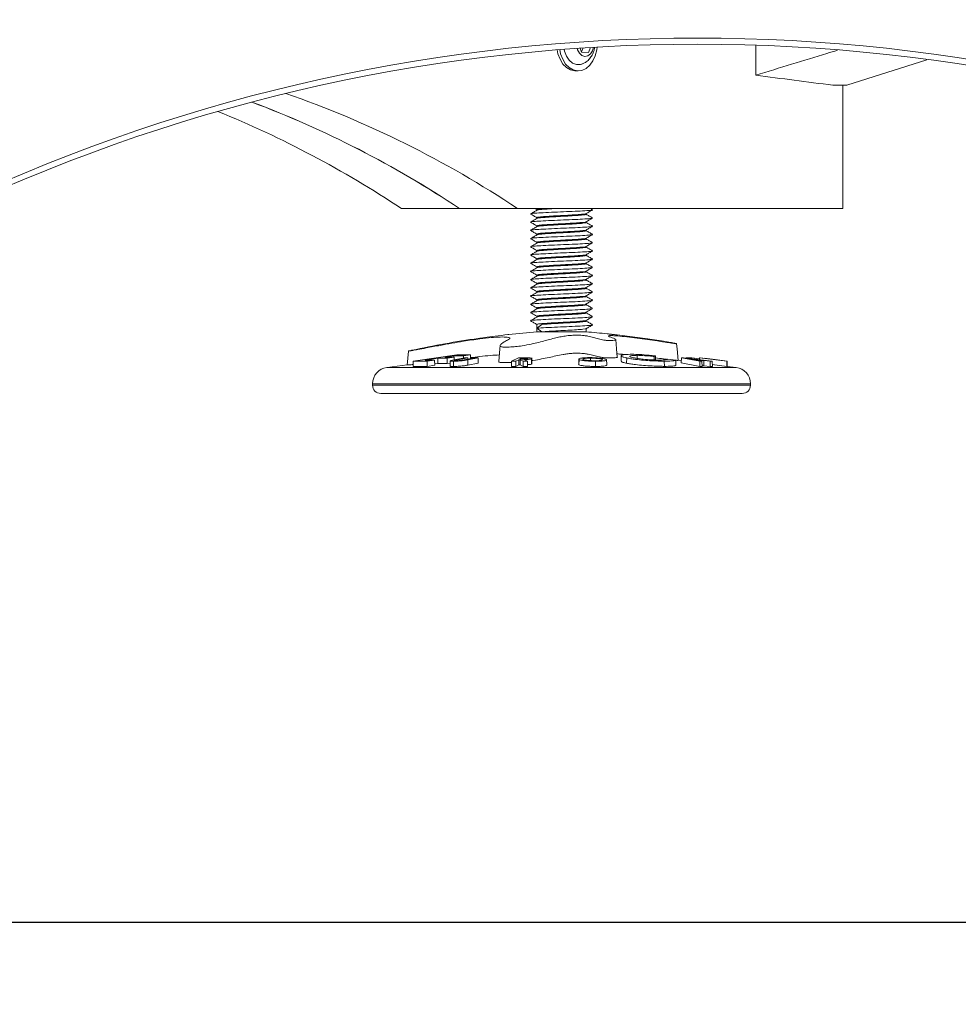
# Model space of a CAD drawing. Header units: millimetres. Extents: x 0 to 420, y 0 to 297.
# Tile 26 of 131: x 96 to 108, y 163 to 175. Entities that reach past the tile are written whole.
import ezdxf

# ---------------------------------------------------------------- set-up
doc = ezdxf.new("R2010")
doc.units = ezdxf.units.MM
doc.layers.add('0COTES', color=5, linetype='Continuous')
doc.styles.add('SLDTEXTSTYLE0', font='TXT', dxfattribs={"width": 0.75})
doc.dimstyles.new('SLDDIMSTYLE0', dxfattribs={"dimtxt": 3.5, "dimasz": 3.302, "dimexe": 0, "dimexo": 0.0625, "dimgap": 0.875, "dimtad": 1, "dimdec": 0, "dimlfac": 20, "dimrnd": 1e-09, "dimzin": 12, "dimdsep": 46, "dimtxsty": 'SLDTEXTSTYLE0', "dimsah": 1, "dimcen": 0.09, "dimadec": 0, "dimazin": 3, "dimtfac": 1, "dimtdec": 0, "dimtofl": 0, "dimtmove": 0, "dimatfit": 3, "dimfxl": 0, "dimfrac": 2, "dimtolj": 1, "dimtzin": 12, "dimarcsym": 0})

# ---------------------------------------------------------------- blocks, each defined once
blk = doc.blocks.new('_D_9')
at = {"layer": '0COTES'}
for p, q in [((119.067, 179.776), (119.067, 162.843)), ((32.948, 179.201), (32.948, 162.843)), ((32.948, 163.843), (119.067, 163.843))]:
    blk.add_line(p, q, dxfattribs=at)
for points in [[(32.948, 163.843), (36.25, 163.335), (36.25, 164.351)], [(119.067, 163.843), (115.765, 164.351), (115.765, 163.335)]]:
    blk.add_solid(points, dxfattribs=at)
at = {"layer": '0COTES', "insert": (72.32, 168.355), "char_height": 3.5, "attachment_point": 1, "style": 'SLDTEXTSTYLE0'}
blk.add_mtext('1722', dxfattribs=at)

msp = doc.modelspace()

# ---------------------------------------------------------------- linework, layer by layer
at = {"color": 7, "linetype": 'Continuous', "lineweight": 18}
for p, q in [((103.038, 174.478), (103.057, 174.428)), ((103.055, 174.434), (103.075, 174.481)), ((103.139, 174.424), (103.166, 174.486)), ((105.176, 174.148), (105.176, 174.514)), ((103.057, 174.428), (103.139, 174.424)), ((106.286, 174.026), (107.26, 174.334)), ((102.984, 174.201), (103.016, 174.201)), ((106.286, 174.026), (106.115, 174.026)), ((106.236, 172.526), (106.236, 174.026)), ((100.862, 172.526), (101.57, 172.526)), ((102.277, 172.526), (101.57, 172.526)), ((102.277, 172.526), (106.236, 172.526)), ((102.493, 172.526), (102.512, 172.515)), ((102.512, 172.516), (102.512, 172.506)), ((102.512, 172.416), (102.512, 172.406)), ((103.112, 172.456), (103.112, 172.465)), ((103.189, 172.512), (103.165, 172.526)), ((102.512, 172.316), (102.512, 172.306)), ((103.112, 172.356), (103.112, 172.365)), ((102.512, 172.216), (102.512, 172.206)), ((103.112, 172.256), (103.112, 172.265)), ((102.512, 172.116), (102.512, 172.106)), ((103.112, 172.156), (103.112, 172.165)), ((103.112, 172.056), (103.112, 172.065)), ((102.512, 172.016), (102.512, 172.006)), ((103.112, 171.956), (103.112, 171.965)), ((102.512, 171.916), (102.512, 171.906)), ((102.512, 171.816), (102.512, 171.806)), ((103.112, 171.856), (103.112, 171.865)), ((102.512, 171.716), (102.512, 171.706)), ((103.112, 171.756), (103.112, 171.765)), ((102.512, 171.616), (102.512, 171.606)), ((103.112, 171.656), (103.112, 171.665)), ((102.512, 171.516), (102.512, 171.506)), ((103.112, 171.556), (103.112, 171.565)), ((103.112, 171.456), (103.112, 171.465)), ((102.512, 171.416), (102.512, 171.406)), ((103.112, 171.356), (103.112, 171.365)), ((102.512, 171.316), (102.512, 171.306)), ((102.512, 171.216), (102.512, 171.206)), ((103.112, 171.256), (103.112, 171.265)), ((102.511, 171.071), (102.573, 171.116)), ((102.512, 171.116), (102.512, 171.072)), ((103.112, 171.156), (103.112, 171.165)), ((102.573, 171.026), (102.511, 171.071)), ((102.512, 171.07), (102.512, 171.026)), ((102.512, 171.026), (102.573, 171.026)), ((102.573, 171.026), (103.112, 171.026)), ((103.112, 171.026), (103.112, 171.065)), ((100.95, 170.792), (100.934, 170.62)), ((101.536, 170.747), (101.008, 170.669)), ((101.391, 170.719), (101.502, 170.735)), ((101.502, 170.735), (101.617, 170.734)), ((101.502, 170.735), (101.502, 170.718)), ((101.704, 170.747), (101.536, 170.747)), ((101.617, 170.734), (101.704, 170.747)), ((101.704, 170.747), (101.705, 170.7)), ((103.731, 170.74), (103.732, 170.702)), ((100.935, 170.623), (100.688, 170.592)), ((101.008, 170.669), (101.007, 170.606)), ((101.008, 170.669), (101.178, 170.669)), ((101.151, 170.683), (101.305, 170.706)), ((101.266, 170.682), (101.151, 170.683)), ((101.178, 170.669), (101.177, 170.606)), ((101.177, 170.606), (101.268, 170.619)), ((101.178, 170.669), (101.266, 170.682)), ((101.266, 170.682), (101.268, 170.619)), ((101.268, 170.636), (101.305, 170.642)), ((101.305, 170.706), (101.421, 170.705)), ((101.305, 170.706), (101.305, 170.642)), ((101.305, 170.642), (101.42, 170.641)), ((101.506, 170.718), (101.391, 170.719)), ((101.421, 170.705), (101.42, 170.641)), ((101.42, 170.641), (101.456, 170.646)), ((101.421, 170.705), (101.506, 170.718)), ((101.632, 170.71), (101.505, 170.685)), ((101.506, 170.718), (101.507, 170.685)), ((101.533, 170.683), (101.67, 170.71)), ((101.617, 170.734), (101.617, 170.707)), ((101.758, 170.71), (101.625, 170.684)), ((101.67, 170.71), (101.632, 170.71)), ((101.67, 170.685), (101.796, 170.71)), ((101.67, 170.71), (101.671, 170.693)), ((101.671, 170.622), (101.798, 170.646)), ((101.796, 170.71), (101.758, 170.71)), ((101.796, 170.71), (101.798, 170.646)), ((102.204, 170.668), (102.203, 170.605)), ((102.29, 170.71), (102.204, 170.668)), ((102.204, 170.668), (102.254, 170.669)), ((102.254, 170.669), (102.291, 170.687)), ((102.254, 170.669), (102.254, 170.605)), ((102.254, 170.605), (102.292, 170.623)), ((102.349, 170.71), (102.29, 170.71)), ((102.291, 170.687), (102.308, 170.687)), ((102.291, 170.687), (102.292, 170.623)), ((102.292, 170.623), (102.307, 170.623)), ((102.303, 170.693), (102.325, 170.704)), ((102.33, 170.693), (102.303, 170.693)), ((102.308, 170.687), (102.307, 170.623)), ((102.307, 170.623), (102.343, 170.605)), ((102.308, 170.687), (102.344, 170.668)), ((102.325, 170.704), (102.35, 170.704)), ((102.325, 170.704), (102.325, 170.693)), ((102.344, 170.668), (102.343, 170.605)), ((102.344, 170.668), (102.398, 170.668)), ((102.398, 170.668), (102.359, 170.688)), ((102.398, 170.668), (102.399, 170.605)), ((102.448, 170.634), (102.451, 170.639)), ((102.451, 170.703), (102.451, 170.711)), ((103.022, 170.695), (103.022, 170.694)), ((103.025, 170.689), (103.024, 170.626)), ((103.166, 170.706), (103.166, 170.676)), ((103.308, 170.69), (103.308, 170.684)), ((103.492, 170.717), (103.49, 170.718)), ((103.605, 170.708), (103.604, 170.644)), ((103.938, 170.726), (103.954, 170.733)), ((103.938, 170.726), (103.939, 170.684)), ((103.954, 170.733), (103.955, 170.684)), ((104.063, 170.669), (104.064, 170.606)), ((104.204, 170.681), (104.102, 170.692)), ((104.204, 170.681), (104.205, 170.618)), ((104.27, 170.676), (104.23, 170.681)), ((104.271, 170.711), (104.269, 170.647)), ((104.269, 170.647), (104.495, 170.605)), ((104.271, 170.711), (104.495, 170.668)), ((104.298, 170.711), (104.271, 170.711)), ((104.646, 170.668), (104.298, 170.711)), ((104.33, 170.71), (104.33, 170.707)), ((104.33, 170.71), (104.398, 170.71)), ((104.439, 170.684), (104.339, 170.703)), ((104.339, 170.703), (104.493, 170.684)), ((104.398, 170.71), (104.398, 170.699)), ((104.398, 170.71), (104.493, 170.697)), ((104.493, 170.684), (104.439, 170.684)), ((104.472, 170.678), (104.545, 170.678)), ((104.52, 170.669), (104.472, 170.678)), ((104.495, 170.711), (104.493, 170.71)), ((104.493, 170.71), (104.493, 170.687)), ((104.493, 170.71), (104.825, 170.669)), ((104.754, 170.678), (104.495, 170.711)), ((104.495, 170.668), (104.52, 170.669)), ((104.495, 170.668), (104.495, 170.605)), ((104.501, 170.711), (104.754, 170.678)), ((104.501, 170.711), (104.501, 170.71)), ((104.52, 170.669), (104.522, 170.605)), ((104.545, 170.678), (104.62, 170.669)), ((104.545, 170.678), (104.546, 170.614)), ((104.682, 170.688), (104.551, 170.705)), ((104.62, 170.669), (104.646, 170.668)), ((104.62, 170.669), (104.621, 170.605)), ((104.646, 170.668), (104.648, 170.605)), ((104.647, 170.627), (104.826, 170.606)), ((104.827, 170.669), (104.682, 170.688)), ((104.825, 170.669), (104.826, 170.606)), ((104.825, 170.669), (104.827, 170.669)), ((104.827, 170.669), (104.828, 170.606)), ((101.007, 170.606), (101.177, 170.606)), ((102.203, 170.605), (102.254, 170.605)), ((102.343, 170.605), (102.399, 170.605)), ((104.495, 170.605), (104.522, 170.605)), ((104.522, 170.614), (104.546, 170.614)), ((104.546, 170.614), (104.621, 170.605)), ((104.621, 170.605), (104.648, 170.605)), ((104.826, 170.606), (104.828, 170.606)), ((104.937, 170.592), (104.828, 170.606)), ((100.512, 170.394), (100.512, 170.376)), ((105.112, 170.376), (105.112, 170.394)), ((100.612, 170.276), (105.012, 170.276))]:
    msp.add_line(p, q, dxfattribs=at)
at = {"color": 8, "linetype": 'Continuous', "lineweight": 18}
for p, q in [((101.533, 170.683), (101.533, 170.674)), ((102.35, 170.704), (102.35, 170.694)), ((100.688, 170.592), (104.937, 170.592)), ((100.512, 170.394), (105.112, 170.394)), ((100.512, 170.376), (105.112, 170.376))]:
    msp.add_line(p, q, dxfattribs=at)
at = {"color": 7, "linetype": 'Continuous', "lineweight": 18, "flags": 128}
for points in [[(102.759, 174.457), (102.769, 174.409), (102.794, 174.342), (102.829, 174.285), (102.873, 174.242), (102.922, 174.213), (102.975, 174.201), (102.984, 174.201)], [(102.791, 174.46), (102.801, 174.409), (102.826, 174.342), (102.861, 174.285), (102.905, 174.242), (102.954, 174.213), (103.007, 174.201), (103.06, 174.207), (103.111, 174.23), (103.156, 174.269), (103.195, 174.322), (103.223, 174.386), (103.24, 174.457), (103.244, 174.491)], [(102.845, 174.463), (102.849, 174.441), (102.872, 174.381), (102.905, 174.331), (102.946, 174.296), (102.993, 174.278), (103.041, 174.279), (103.061, 174.285)], [(103.001, 174.476), (103.007, 174.456), (103.029, 174.415), (103.06, 174.387), (103.096, 174.376), (103.133, 174.383), (103.165, 174.408), (103.19, 174.446), (103.203, 174.489)], [(102.065, 170.859), (102.061, 170.818), (102.048, 170.665)], [(103.491, 170.718), (103.483, 170.818), (103.473, 170.932)], [(104.23, 170.679), (104.218, 170.818), (104.212, 170.881)], [(103.227, 170.668), (103.227, 170.625), (103.227, 170.605)], [(103.537, 170.734), (103.537, 170.698), (103.536, 170.669)]]:
    msp.add_lwpolyline(points, dxfattribs=at)
at = {"color": 7, "linetype": 'Continuous', "lineweight": 18}
for centre, radius, start, end in [((104.467, 153.351), 21.25, 64.9424, 115.0576), ((104.467, 153.276), 21.25, 64.9424, 115.0576), ((95.357, 162.133), 12.486, 56.346, 70.8372), ((94.616, 162.074), 12.554, 56.3633, 69.3559), ((94.663, 162.166), 12.452, 56.3096, 69.4096), ((93.873, 162.013), 12.625, 56.381, 67.8749), ((103.499, 159.067), 12, 94.7177, 96.3567), ((102.125, 159.067), 12, 84.0273, 85.2823), ((103.499, 159.067), 12, 98.15, 102.0655), ((100.712, 170.394), 0.2, 97.125, 180), ((104.912, 170.394), 0.2, 0, 82.875), ((100.612, 170.376), 0.1, 180, 270), ((105.012, 170.376), 0.1, 270, 0)]:
    msp.add_arc(centre, radius, start, end, dxfattribs=at)
msp.add_ellipse((75.262, 105.324), major_axis=(130.641, 0), ratio=0.541196, start_param=1.332376, end_param=1.339772, dxfattribs=at)
for points, knots in [([(103.061, 174.286), (103.066, 174.288), (103.09, 174.295), (103.125, 174.319), (103.164, 174.358), (103.193, 174.407), (103.21, 174.449), (103.212, 174.475), (103.213, 174.481)], [0, 0, 0, 0, 0.066507, 0.278356, 0.488617, 0.702958, 0.926222, 1, 1, 1, 1]), ([(106.171, 174.452), (106.128, 174.439), (105.805, 174.344), (105.468, 174.239), (105.176, 174.148)], [0, 0, 0, 0, 0.132117, 1, 1, 1, 1]), ([(102.512, 172.506), (102.499, 172.498), (102.473, 172.483), (102.447, 172.468), (102.434, 172.461)], [0, 0, 0, 0, 0.499953, 1, 1, 1, 1]), ([(102.436, 172.459), (102.449, 172.452), (102.474, 172.437), (102.5, 172.422), (102.512, 172.415)], [0, 0, 0, 0, 0.511185, 1, 1, 1, 1]), ([(102.441, 172.461), (102.441, 172.462), (102.44, 172.466), (102.505, 172.471), (102.616, 172.477), (102.759, 172.484), (102.91, 172.49), (103.047, 172.496), (103.144, 172.503), (103.191, 172.507), (103.186, 172.509), (103.185, 172.51)], [0, 0, 0, 0, 0.0849146, 0.2115826, 0.3382571, 0.4682437, 0.5930989, 0.7219628, 0.8508224, 0.9756767, 1, 1, 1, 1]), ([(102.518, 172.516), (102.517, 172.517), (102.516, 172.521), (102.552, 172.524), (102.573, 172.526)], [0, 0, 0, 0, 0.3988213, 1, 1, 1, 1]), ([(102.518, 172.506), (102.518, 172.507), (102.517, 172.511), (102.569, 172.516), (102.643, 172.521), (102.703, 172.525), (102.726, 172.526)], [0, 0, 0, 0, 0.1998699, 0.5071498, 0.814442, 1, 1, 1, 1]), ([(102.518, 172.416), (102.518, 172.417), (102.517, 172.421), (102.568, 172.426), (102.656, 172.432), (102.77, 172.439), (102.89, 172.445), (102.999, 172.451), (103.075, 172.458), (103.112, 172.462), (103.109, 172.464), (103.108, 172.464)], [0, 0, 0, 0, 0.084686, 0.212341, 0.340001, 0.471006, 0.59683, 0.726702, 0.856575, 0.982394, 1, 1, 1, 1]), ([(102.518, 172.406), (102.518, 172.407), (102.517, 172.411), (102.568, 172.416), (102.656, 172.422), (102.77, 172.429), (102.89, 172.435), (102.999, 172.441), (103.076, 172.448), (103.114, 172.452), (103.108, 172.455), (103.107, 172.456)], [0, 0, 0, 0, 0.080845, 0.205136, 0.329431, 0.456985, 0.579492, 0.705942, 0.832393, 0.954896, 1, 1, 1, 1]), ([(103.111, 172.464), (103.124, 172.472), (103.15, 172.487), (103.176, 172.502), (103.189, 172.51)], [0, 0, 0, 0, 0.499826, 1, 1, 1, 1]), ([(103.189, 172.412), (103.176, 172.42), (103.15, 172.435), (103.125, 172.449), (103.112, 172.457)], [0, 0, 0, 0, 0.5111946, 1, 1, 1, 1]), ([(102.512, 172.406), (102.499, 172.398), (102.473, 172.383), (102.447, 172.368), (102.434, 172.361)], [0, 0, 0, 0, 0.499955, 1, 1, 1, 1]), ([(102.512, 172.306), (102.499, 172.298), (102.473, 172.283), (102.447, 172.268), (102.434, 172.261)], [0, 0, 0, 0, 0.4999509, 1, 1, 1, 1]), ([(102.436, 172.359), (102.449, 172.352), (102.474, 172.337), (102.5, 172.322), (102.512, 172.315)], [0, 0, 0, 0, 0.511185, 1, 1, 1, 1]), ([(102.441, 172.361), (102.441, 172.362), (102.44, 172.366), (102.505, 172.371), (102.616, 172.377), (102.759, 172.384), (102.91, 172.39), (103.047, 172.396), (103.144, 172.403), (103.191, 172.407), (103.186, 172.409), (103.185, 172.41)], [0, 0, 0, 0, 0.0849146, 0.2115826, 0.3382571, 0.4682437, 0.5930989, 0.7219628, 0.8508224, 0.9756766, 1, 1, 1, 1]), ([(102.441, 172.261), (102.441, 172.262), (102.44, 172.266), (102.505, 172.271), (102.616, 172.277), (102.759, 172.284), (102.91, 172.29), (103.047, 172.296), (103.144, 172.303), (103.191, 172.307), (103.186, 172.309), (103.185, 172.31)], [0, 0, 0, 0, 0.0849146, 0.2115826, 0.3382571, 0.4682437, 0.5930989, 0.7219628, 0.8508224, 0.9756767, 1, 1, 1, 1]), ([(102.518, 172.316), (102.518, 172.317), (102.517, 172.321), (102.568, 172.326), (102.656, 172.332), (102.77, 172.339), (102.89, 172.345), (102.999, 172.351), (103.075, 172.358), (103.112, 172.362), (103.109, 172.364), (103.108, 172.364)], [0, 0, 0, 0, 0.084686, 0.212341, 0.340001, 0.471006, 0.59683, 0.726702, 0.856575, 0.982394, 1, 1, 1, 1]), ([(102.518, 172.306), (102.518, 172.307), (102.517, 172.311), (102.568, 172.316), (102.656, 172.322), (102.77, 172.329), (102.89, 172.335), (102.999, 172.341), (103.076, 172.348), (103.114, 172.352), (103.108, 172.355), (103.107, 172.356)], [0, 0, 0, 0, 0.080845, 0.205136, 0.329431, 0.456985, 0.579492, 0.705942, 0.832393, 0.954896, 1, 1, 1, 1]), ([(103.111, 172.364), (103.124, 172.372), (103.15, 172.387), (103.176, 172.402), (103.189, 172.41)], [0, 0, 0, 0, 0.499823, 1, 1, 1, 1]), ([(103.111, 172.264), (103.124, 172.272), (103.15, 172.287), (103.176, 172.302), (103.189, 172.31)], [0, 0, 0, 0, 0.499823, 1, 1, 1, 1]), ([(103.189, 172.312), (103.176, 172.32), (103.15, 172.335), (103.125, 172.349), (103.112, 172.357)], [0, 0, 0, 0, 0.511197, 1, 1, 1, 1]), ([(102.512, 172.206), (102.499, 172.198), (102.473, 172.183), (102.447, 172.168), (102.434, 172.161)], [0, 0, 0, 0, 0.499953, 1, 1, 1, 1]), ([(102.436, 172.259), (102.449, 172.252), (102.474, 172.237), (102.5, 172.222), (102.512, 172.215)], [0, 0, 0, 0, 0.511189, 1, 1, 1, 1]), ([(102.441, 172.161), (102.441, 172.162), (102.44, 172.166), (102.505, 172.171), (102.616, 172.177), (102.759, 172.184), (102.91, 172.19), (103.047, 172.196), (103.144, 172.203), (103.191, 172.207), (103.186, 172.209), (103.185, 172.21)], [0, 0, 0, 0, 0.084915, 0.211583, 0.338257, 0.468244, 0.593099, 0.721963, 0.850822, 0.975677, 1, 1, 1, 1]), ([(102.518, 172.216), (102.518, 172.217), (102.517, 172.221), (102.568, 172.226), (102.656, 172.232), (102.77, 172.239), (102.89, 172.245), (102.999, 172.251), (103.075, 172.258), (103.112, 172.262), (103.109, 172.264), (103.108, 172.264)], [0, 0, 0, 0, 0.084686, 0.212341, 0.340001, 0.471006, 0.59683, 0.726702, 0.856575, 0.982394, 1, 1, 1, 1]), ([(102.518, 172.206), (102.518, 172.207), (102.517, 172.211), (102.568, 172.216), (102.656, 172.222), (102.77, 172.229), (102.89, 172.235), (102.999, 172.241), (103.076, 172.248), (103.114, 172.252), (103.108, 172.255), (103.107, 172.256)], [0, 0, 0, 0, 0.080845, 0.205136, 0.329431, 0.456985, 0.579492, 0.705942, 0.832393, 0.954896, 1, 1, 1, 1]), ([(103.111, 172.164), (103.124, 172.172), (103.15, 172.187), (103.176, 172.202), (103.189, 172.21)], [0, 0, 0, 0, 0.499823, 1, 1, 1, 1]), ([(103.189, 172.212), (103.176, 172.22), (103.15, 172.235), (103.125, 172.249), (103.112, 172.257)], [0, 0, 0, 0, 0.5111946, 1, 1, 1, 1]), ([(102.512, 172.106), (102.499, 172.098), (102.473, 172.083), (102.447, 172.068), (102.434, 172.061)], [0, 0, 0, 0, 0.499955, 1, 1, 1, 1]), ([(102.436, 172.159), (102.449, 172.152), (102.474, 172.137), (102.5, 172.122), (102.512, 172.115)], [0, 0, 0, 0, 0.511189, 1, 1, 1, 1]), ([(102.436, 172.059), (102.449, 172.052), (102.474, 172.037), (102.5, 172.022), (102.512, 172.015)], [0, 0, 0, 0, 0.511185, 1, 1, 1, 1]), ([(102.441, 172.061), (102.441, 172.062), (102.44, 172.066), (102.505, 172.071), (102.616, 172.077), (102.759, 172.084), (102.91, 172.09), (103.047, 172.096), (103.144, 172.103), (103.191, 172.107), (103.186, 172.109), (103.185, 172.11)], [0, 0, 0, 0, 0.0849146, 0.2115826, 0.3382571, 0.4682437, 0.5930989, 0.7219628, 0.8508224, 0.9756766, 1, 1, 1, 1]), ([(102.518, 172.116), (102.518, 172.117), (102.517, 172.121), (102.568, 172.126), (102.656, 172.132), (102.77, 172.139), (102.89, 172.145), (102.999, 172.151), (103.075, 172.158), (103.112, 172.162), (103.109, 172.164), (103.108, 172.164)], [0, 0, 0, 0, 0.084686, 0.212341, 0.340001, 0.471006, 0.59683, 0.726702, 0.856575, 0.982394, 1, 1, 1, 1]), ([(102.518, 172.106), (102.518, 172.107), (102.517, 172.111), (102.568, 172.116), (102.656, 172.122), (102.77, 172.129), (102.89, 172.135), (102.999, 172.141), (103.076, 172.148), (103.114, 172.152), (103.108, 172.155), (103.107, 172.156)], [0, 0, 0, 0, 0.080845, 0.205136, 0.329431, 0.456985, 0.579492, 0.705942, 0.832393, 0.954896, 1, 1, 1, 1]), ([(102.518, 172.016), (102.518, 172.017), (102.517, 172.021), (102.568, 172.026), (102.656, 172.032), (102.77, 172.039), (102.89, 172.045), (102.999, 172.051), (103.075, 172.058), (103.112, 172.062), (103.109, 172.064), (103.108, 172.064)], [0, 0, 0, 0, 0.084686, 0.212341, 0.340001, 0.471006, 0.59683, 0.726702, 0.856575, 0.982394, 1, 1, 1, 1]), ([(102.518, 172.006), (102.518, 172.007), (102.517, 172.011), (102.568, 172.016), (102.656, 172.022), (102.77, 172.029), (102.89, 172.035), (102.999, 172.041), (103.076, 172.048), (103.114, 172.052), (103.108, 172.055), (103.107, 172.056)], [0, 0, 0, 0, 0.080845, 0.205136, 0.329431, 0.456985, 0.579492, 0.705942, 0.832393, 0.954896, 1, 1, 1, 1]), ([(103.111, 172.064), (103.124, 172.072), (103.15, 172.087), (103.176, 172.102), (103.189, 172.11)], [0, 0, 0, 0, 0.499826, 1, 1, 1, 1]), ([(103.189, 172.112), (103.176, 172.12), (103.15, 172.135), (103.125, 172.149), (103.112, 172.157)], [0, 0, 0, 0, 0.5111946, 1, 1, 1, 1]), ([(103.189, 172.012), (103.176, 172.02), (103.15, 172.035), (103.125, 172.049), (103.112, 172.057)], [0, 0, 0, 0, 0.511192, 1, 1, 1, 1]), ([(102.512, 172.006), (102.499, 171.998), (102.473, 171.983), (102.447, 171.968), (102.434, 171.961)], [0, 0, 0, 0, 0.499955, 1, 1, 1, 1]), ([(102.436, 171.959), (102.449, 171.952), (102.474, 171.937), (102.5, 171.922), (102.512, 171.915)], [0, 0, 0, 0, 0.511185, 1, 1, 1, 1]), ([(102.441, 171.961), (102.441, 171.962), (102.44, 171.966), (102.505, 171.971), (102.616, 171.977), (102.759, 171.984), (102.91, 171.99), (103.047, 171.996), (103.144, 172.003), (103.191, 172.007), (103.186, 172.009), (103.185, 172.01)], [0, 0, 0, 0, 0.084915, 0.211583, 0.338257, 0.468244, 0.593099, 0.721963, 0.850822, 0.975677, 1, 1, 1, 1]), ([(102.518, 171.916), (102.518, 171.917), (102.517, 171.921), (102.568, 171.926), (102.656, 171.932), (102.77, 171.939), (102.89, 171.945), (102.999, 171.951), (103.075, 171.958), (103.112, 171.962), (103.109, 171.964), (103.108, 171.964)], [0, 0, 0, 0, 0.084686, 0.212341, 0.340001, 0.471006, 0.59683, 0.726702, 0.856575, 0.982394, 1, 1, 1, 1]), ([(102.518, 171.906), (102.518, 171.907), (102.517, 171.911), (102.568, 171.916), (102.656, 171.922), (102.77, 171.929), (102.89, 171.935), (102.999, 171.941), (103.076, 171.948), (103.114, 171.952), (103.108, 171.955), (103.107, 171.956)], [0, 0, 0, 0, 0.080845, 0.205136, 0.329431, 0.456985, 0.579492, 0.705942, 0.832393, 0.954896, 1, 1, 1, 1]), ([(103.111, 171.964), (103.124, 171.972), (103.15, 171.987), (103.176, 172.002), (103.189, 172.01)], [0, 0, 0, 0, 0.499823, 1, 1, 1, 1]), ([(103.189, 171.912), (103.176, 171.92), (103.15, 171.935), (103.125, 171.949), (103.112, 171.957)], [0, 0, 0, 0, 0.5111946, 1, 1, 1, 1]), ([(102.512, 171.906), (102.499, 171.898), (102.473, 171.883), (102.447, 171.868), (102.434, 171.861)], [0, 0, 0, 0, 0.4999509, 1, 1, 1, 1]), ([(102.436, 171.859), (102.449, 171.852), (102.474, 171.837), (102.5, 171.822), (102.512, 171.815)], [0, 0, 0, 0, 0.511189, 1, 1, 1, 1]), ([(102.441, 171.861), (102.441, 171.862), (102.44, 171.866), (102.505, 171.871), (102.616, 171.877), (102.759, 171.884), (102.91, 171.89), (103.047, 171.896), (103.144, 171.903), (103.191, 171.907), (103.186, 171.909), (103.185, 171.91)], [0, 0, 0, 0, 0.0849146, 0.2115826, 0.3382571, 0.4682437, 0.5930989, 0.7219628, 0.8508224, 0.9756767, 1, 1, 1, 1]), ([(102.518, 171.816), (102.518, 171.817), (102.517, 171.821), (102.568, 171.826), (102.656, 171.832), (102.77, 171.839), (102.89, 171.845), (102.999, 171.851), (103.075, 171.858), (103.112, 171.862), (103.109, 171.864), (103.108, 171.864)], [0, 0, 0, 0, 0.084686, 0.212341, 0.340001, 0.471006, 0.59683, 0.726702, 0.856575, 0.982394, 1, 1, 1, 1]), ([(102.518, 171.806), (102.518, 171.807), (102.517, 171.811), (102.568, 171.816), (102.656, 171.822), (102.77, 171.829), (102.89, 171.835), (102.999, 171.841), (103.076, 171.848), (103.114, 171.852), (103.108, 171.855), (103.107, 171.856)], [0, 0, 0, 0, 0.080845, 0.205136, 0.329431, 0.456985, 0.579492, 0.705942, 0.832393, 0.954896, 1, 1, 1, 1]), ([(103.111, 171.864), (103.124, 171.872), (103.15, 171.887), (103.176, 171.902), (103.189, 171.91)], [0, 0, 0, 0, 0.499823, 1, 1, 1, 1]), ([(103.189, 171.812), (103.176, 171.82), (103.15, 171.835), (103.125, 171.849), (103.112, 171.857)], [0, 0, 0, 0, 0.5111946, 1, 1, 1, 1]), ([(102.512, 171.806), (102.499, 171.798), (102.473, 171.783), (102.447, 171.768), (102.434, 171.761)], [0, 0, 0, 0, 0.499953, 1, 1, 1, 1]), ([(102.512, 171.706), (102.499, 171.698), (102.473, 171.683), (102.447, 171.668), (102.434, 171.661)], [0, 0, 0, 0, 0.499955, 1, 1, 1, 1]), ([(102.436, 171.759), (102.449, 171.752), (102.474, 171.737), (102.5, 171.722), (102.512, 171.715)], [0, 0, 0, 0, 0.511185, 1, 1, 1, 1]), ([(102.441, 171.761), (102.441, 171.762), (102.44, 171.766), (102.505, 171.771), (102.616, 171.777), (102.759, 171.784), (102.91, 171.79), (103.047, 171.796), (103.144, 171.803), (103.191, 171.807), (103.186, 171.809), (103.185, 171.81)], [0, 0, 0, 0, 0.0849146, 0.2115826, 0.3382571, 0.4682437, 0.5930989, 0.7219628, 0.8508224, 0.9756767, 1, 1, 1, 1]), ([(102.441, 171.661), (102.441, 171.662), (102.44, 171.666), (102.505, 171.671), (102.616, 171.677), (102.759, 171.684), (102.91, 171.69), (103.047, 171.696), (103.144, 171.703), (103.191, 171.707), (103.186, 171.709), (103.185, 171.71)], [0, 0, 0, 0, 0.0849146, 0.2115826, 0.3382571, 0.4682437, 0.5930989, 0.7219628, 0.8508224, 0.9756766, 1, 1, 1, 1]), ([(102.518, 171.716), (102.518, 171.717), (102.517, 171.721), (102.568, 171.726), (102.656, 171.732), (102.77, 171.739), (102.89, 171.745), (102.999, 171.751), (103.075, 171.758), (103.112, 171.762), (103.109, 171.764), (103.108, 171.764)], [0, 0, 0, 0, 0.084686, 0.212341, 0.340001, 0.471006, 0.59683, 0.726702, 0.856575, 0.982394, 1, 1, 1, 1]), ([(102.518, 171.706), (102.518, 171.707), (102.517, 171.711), (102.568, 171.716), (102.656, 171.722), (102.77, 171.729), (102.89, 171.735), (102.999, 171.741), (103.076, 171.748), (103.114, 171.752), (103.108, 171.755), (103.107, 171.756)], [0, 0, 0, 0, 0.080845, 0.205136, 0.329431, 0.456985, 0.579492, 0.705942, 0.832393, 0.954896, 1, 1, 1, 1]), ([(103.111, 171.764), (103.124, 171.772), (103.15, 171.787), (103.176, 171.802), (103.189, 171.81)], [0, 0, 0, 0, 0.499826, 1, 1, 1, 1]), ([(103.111, 171.664), (103.124, 171.672), (103.15, 171.687), (103.176, 171.702), (103.189, 171.71)], [0, 0, 0, 0, 0.499823, 1, 1, 1, 1]), ([(103.189, 171.712), (103.176, 171.72), (103.15, 171.735), (103.125, 171.749), (103.112, 171.757)], [0, 0, 0, 0, 0.5111946, 1, 1, 1, 1]), ([(102.512, 171.606), (102.499, 171.598), (102.473, 171.583), (102.447, 171.568), (102.434, 171.561)], [0, 0, 0, 0, 0.4999509, 1, 1, 1, 1]), ([(102.436, 171.659), (102.449, 171.652), (102.474, 171.637), (102.5, 171.622), (102.512, 171.615)], [0, 0, 0, 0, 0.511185, 1, 1, 1, 1]), ([(102.441, 171.561), (102.441, 171.562), (102.44, 171.566), (102.505, 171.571), (102.616, 171.577), (102.759, 171.584), (102.91, 171.59), (103.047, 171.596), (103.144, 171.603), (103.191, 171.607), (103.186, 171.609), (103.185, 171.61)], [0, 0, 0, 0, 0.084915, 0.211583, 0.338257, 0.468244, 0.593099, 0.721963, 0.850822, 0.975677, 1, 1, 1, 1]), ([(102.518, 171.616), (102.518, 171.617), (102.517, 171.621), (102.568, 171.626), (102.656, 171.632), (102.77, 171.639), (102.89, 171.645), (102.999, 171.651), (103.075, 171.658), (103.112, 171.662), (103.109, 171.664), (103.108, 171.664)], [0, 0, 0, 0, 0.084686, 0.212341, 0.340001, 0.471006, 0.59683, 0.726702, 0.856575, 0.982394, 1, 1, 1, 1]), ([(102.518, 171.606), (102.518, 171.607), (102.517, 171.611), (102.568, 171.616), (102.656, 171.622), (102.77, 171.629), (102.89, 171.635), (102.999, 171.641), (103.076, 171.648), (103.114, 171.652), (103.108, 171.655), (103.107, 171.656)], [0, 0, 0, 0, 0.080845, 0.205136, 0.329431, 0.456985, 0.579492, 0.705942, 0.832393, 0.954896, 1, 1, 1, 1]), ([(103.111, 171.564), (103.124, 171.572), (103.15, 171.587), (103.176, 171.602), (103.189, 171.61)], [0, 0, 0, 0, 0.499823, 1, 1, 1, 1]), ([(103.189, 171.612), (103.176, 171.62), (103.15, 171.635), (103.125, 171.649), (103.112, 171.657)], [0, 0, 0, 0, 0.511197, 1, 1, 1, 1]), ([(102.512, 171.506), (102.499, 171.498), (102.473, 171.483), (102.447, 171.468), (102.434, 171.461)], [0, 0, 0, 0, 0.499953, 1, 1, 1, 1]), ([(102.436, 171.559), (102.449, 171.552), (102.474, 171.537), (102.5, 171.522), (102.512, 171.515)], [0, 0, 0, 0, 0.5111867, 1, 1, 1, 1]), ([(102.436, 171.459), (102.449, 171.452), (102.474, 171.437), (102.5, 171.422), (102.512, 171.415)], [0, 0, 0, 0, 0.511189, 1, 1, 1, 1]), ([(102.441, 171.461), (102.441, 171.462), (102.44, 171.466), (102.505, 171.471), (102.616, 171.477), (102.759, 171.484), (102.91, 171.49), (103.047, 171.496), (103.144, 171.503), (103.191, 171.507), (103.186, 171.509), (103.185, 171.51)], [0, 0, 0, 0, 0.084915, 0.211583, 0.338257, 0.468244, 0.593099, 0.721963, 0.850822, 0.975677, 1, 1, 1, 1]), ([(102.518, 171.516), (102.518, 171.517), (102.517, 171.521), (102.568, 171.526), (102.656, 171.532), (102.77, 171.539), (102.89, 171.545), (102.999, 171.551), (103.075, 171.558), (103.112, 171.562), (103.109, 171.564), (103.108, 171.564)], [0, 0, 0, 0, 0.084686, 0.212341, 0.340001, 0.471006, 0.59683, 0.726702, 0.856575, 0.982394, 1, 1, 1, 1]), ([(102.518, 171.506), (102.518, 171.507), (102.517, 171.511), (102.568, 171.516), (102.656, 171.522), (102.77, 171.529), (102.89, 171.535), (102.999, 171.541), (103.076, 171.548), (103.114, 171.552), (103.108, 171.555), (103.107, 171.556)], [0, 0, 0, 0, 0.080845, 0.205136, 0.329431, 0.456985, 0.579492, 0.705942, 0.832393, 0.954896, 1, 1, 1, 1]), ([(102.518, 171.416), (102.518, 171.417), (102.517, 171.421), (102.568, 171.426), (102.656, 171.432), (102.77, 171.439), (102.89, 171.445), (102.999, 171.451), (103.075, 171.458), (103.112, 171.462), (103.109, 171.464), (103.108, 171.464)], [0, 0, 0, 0, 0.084686, 0.212341, 0.340001, 0.471006, 0.59683, 0.726702, 0.856575, 0.982394, 1, 1, 1, 1]), ([(102.518, 171.406), (102.518, 171.407), (102.517, 171.411), (102.568, 171.416), (102.656, 171.422), (102.77, 171.429), (102.89, 171.435), (102.999, 171.441), (103.076, 171.448), (103.114, 171.452), (103.108, 171.455), (103.107, 171.456)], [0, 0, 0, 0, 0.080845, 0.205136, 0.329431, 0.456985, 0.579492, 0.705942, 0.832393, 0.954896, 1, 1, 1, 1]), ([(103.111, 171.464), (103.124, 171.472), (103.15, 171.487), (103.176, 171.502), (103.189, 171.51)], [0, 0, 0, 0, 0.499823, 1, 1, 1, 1]), ([(103.189, 171.512), (103.176, 171.52), (103.15, 171.535), (103.125, 171.549), (103.112, 171.557)], [0, 0, 0, 0, 0.5111946, 1, 1, 1, 1]), ([(103.189, 171.412), (103.176, 171.42), (103.15, 171.435), (103.125, 171.449), (103.112, 171.457)], [0, 0, 0, 0, 0.5111946, 1, 1, 1, 1]), ([(102.512, 171.406), (102.499, 171.398), (102.473, 171.383), (102.447, 171.368), (102.434, 171.361)], [0, 0, 0, 0, 0.499953, 1, 1, 1, 1]), ([(102.436, 171.359), (102.449, 171.352), (102.474, 171.337), (102.5, 171.322), (102.512, 171.315)], [0, 0, 0, 0, 0.511185, 1, 1, 1, 1]), ([(102.441, 171.361), (102.441, 171.362), (102.44, 171.366), (102.505, 171.371), (102.616, 171.377), (102.759, 171.384), (102.91, 171.39), (103.047, 171.396), (103.144, 171.403), (103.191, 171.407), (103.186, 171.409), (103.185, 171.41)], [0, 0, 0, 0, 0.0849146, 0.2115826, 0.3382571, 0.4682437, 0.5930989, 0.7219628, 0.8508224, 0.9756767, 1, 1, 1, 1]), ([(102.518, 171.316), (102.518, 171.317), (102.517, 171.321), (102.568, 171.326), (102.656, 171.332), (102.77, 171.339), (102.89, 171.345), (102.999, 171.351), (103.075, 171.358), (103.112, 171.362), (103.109, 171.364), (103.108, 171.364)], [0, 0, 0, 0, 0.084686, 0.212341, 0.340001, 0.471006, 0.59683, 0.726702, 0.856575, 0.982394, 1, 1, 1, 1]), ([(102.518, 171.306), (102.518, 171.307), (102.517, 171.311), (102.568, 171.316), (102.656, 171.322), (102.77, 171.329), (102.89, 171.335), (102.999, 171.341), (103.076, 171.348), (103.114, 171.352), (103.108, 171.355), (103.107, 171.356)], [0, 0, 0, 0, 0.080845, 0.205136, 0.329431, 0.456985, 0.579492, 0.705942, 0.832393, 0.954896, 1, 1, 1, 1]), ([(103.111, 171.364), (103.124, 171.372), (103.15, 171.387), (103.176, 171.402), (103.189, 171.41)], [0, 0, 0, 0, 0.499826, 1, 1, 1, 1]), ([(103.189, 171.312), (103.176, 171.32), (103.15, 171.335), (103.125, 171.349), (103.112, 171.357)], [0, 0, 0, 0, 0.5111946, 1, 1, 1, 1]), ([(102.512, 171.306), (102.499, 171.298), (102.473, 171.283), (102.447, 171.268), (102.434, 171.261)], [0, 0, 0, 0, 0.499955, 1, 1, 1, 1]), ([(102.436, 171.259), (102.449, 171.252), (102.474, 171.237), (102.5, 171.222), (102.512, 171.215)], [0, 0, 0, 0, 0.511185, 1, 1, 1, 1]), ([(102.441, 171.261), (102.441, 171.262), (102.44, 171.266), (102.505, 171.271), (102.616, 171.277), (102.759, 171.284), (102.91, 171.29), (103.047, 171.296), (103.144, 171.303), (103.191, 171.307), (103.186, 171.309), (103.185, 171.31)], [0, 0, 0, 0, 0.0849146, 0.2115826, 0.3382571, 0.4682437, 0.5930989, 0.7219628, 0.8508224, 0.9756766, 1, 1, 1, 1]), ([(102.518, 171.216), (102.518, 171.217), (102.517, 171.221), (102.568, 171.226), (102.656, 171.232), (102.77, 171.239), (102.89, 171.245), (102.999, 171.251), (103.075, 171.258), (103.112, 171.262), (103.109, 171.264), (103.108, 171.264)], [0, 0, 0, 0, 0.084686, 0.212341, 0.340001, 0.471006, 0.59683, 0.726702, 0.856575, 0.982394, 1, 1, 1, 1]), ([(102.518, 171.206), (102.518, 171.207), (102.517, 171.211), (102.568, 171.216), (102.656, 171.222), (102.77, 171.229), (102.89, 171.235), (102.999, 171.241), (103.076, 171.248), (103.114, 171.252), (103.108, 171.255), (103.107, 171.256)], [0, 0, 0, 0, 0.080845, 0.205136, 0.329431, 0.456985, 0.579492, 0.705942, 0.832393, 0.954896, 1, 1, 1, 1]), ([(103.111, 171.264), (103.124, 171.272), (103.15, 171.287), (103.176, 171.302), (103.189, 171.31)], [0, 0, 0, 0, 0.499823, 1, 1, 1, 1]), ([(103.189, 171.212), (103.176, 171.22), (103.15, 171.235), (103.125, 171.249), (103.112, 171.257)], [0, 0, 0, 0, 0.511197, 1, 1, 1, 1]), ([(102.512, 171.206), (102.499, 171.198), (102.473, 171.183), (102.447, 171.168), (102.434, 171.161)], [0, 0, 0, 0, 0.4999509, 1, 1, 1, 1]), ([(102.436, 171.159), (102.449, 171.152), (102.474, 171.137), (102.5, 171.122), (102.512, 171.115)], [0, 0, 0, 0, 0.511189, 1, 1, 1, 1]), ([(102.441, 171.161), (102.441, 171.162), (102.44, 171.166), (102.505, 171.171), (102.616, 171.177), (102.759, 171.184), (102.91, 171.19), (103.047, 171.196), (103.144, 171.203), (103.191, 171.207), (103.186, 171.209), (103.185, 171.21)], [0, 0, 0, 0, 0.084915, 0.211583, 0.338257, 0.468244, 0.593099, 0.721963, 0.850822, 0.975677, 1, 1, 1, 1]), ([(102.511, 171.071), (102.545, 171.073), (102.614, 171.077), (102.76, 171.084), (102.91, 171.09), (103.047, 171.096), (103.145, 171.103), (103.194, 171.108), (103.185, 171.111), (103.181, 171.112)], [0, 0, 0, 0, 0.150974, 0.305896, 0.454701, 0.608285, 0.761863, 0.910668, 1, 1, 1, 1]), ([(102.518, 171.116), (102.518, 171.117), (102.517, 171.121), (102.568, 171.126), (102.656, 171.132), (102.77, 171.139), (102.89, 171.145), (102.999, 171.151), (103.075, 171.158), (103.112, 171.162), (103.109, 171.164), (103.108, 171.164)], [0, 0, 0, 0, 0.084686, 0.212341, 0.340001, 0.471006, 0.59683, 0.726702, 0.856575, 0.982394, 1, 1, 1, 1]), ([(102.573, 171.116), (102.6, 171.118), (102.655, 171.122), (102.771, 171.129), (102.89, 171.135), (102.999, 171.141), (103.076, 171.148), (103.114, 171.152), (103.108, 171.155), (103.107, 171.156)], [0, 0, 0, 0, 0.156373, 0.316845, 0.470969, 0.630053, 0.789138, 0.943256, 1, 1, 1, 1]), ([(103.111, 171.164), (103.124, 171.172), (103.15, 171.187), (103.176, 171.202), (103.189, 171.21)], [0, 0, 0, 0, 0.499823, 1, 1, 1, 1]), ([(103.111, 171.064), (103.124, 171.072), (103.15, 171.087), (103.176, 171.102), (103.189, 171.11)], [0, 0, 0, 0, 0.499823, 1, 1, 1, 1]), ([(103.189, 171.112), (103.176, 171.12), (103.15, 171.135), (103.125, 171.149), (103.112, 171.157)], [0, 0, 0, 0, 0.5111946, 1, 1, 1, 1]), ([(100.991, 170.802), (100.987, 170.801), (100.97, 170.797), (100.954, 170.794), (100.946, 170.791), (100.961, 170.793), (100.999, 170.8), (101.069, 170.812), (101.156, 170.828), (101.249, 170.846), (101.353, 170.865), (101.476, 170.887), (101.604, 170.909), (101.719, 170.927), (101.833, 170.943), (101.958, 170.957), (102.073, 170.964), (102.154, 170.963), (102.186, 170.953), (102.183, 170.942), (102.161, 170.928), (102.118, 170.906), (102.081, 170.882), (102.064, 170.863), (102.064, 170.851), (102.079, 170.844), (102.098, 170.84), (102.13, 170.839), (102.183, 170.841), (102.255, 170.846), (102.351, 170.858), (102.446, 170.877), (102.536, 170.898), (102.641, 170.926), (102.73, 170.95), (102.821, 170.97), (102.88, 170.979), (102.941, 170.984), (102.996, 170.985), (103.046, 170.984), (103.094, 170.98), (103.152, 170.971), (103.202, 170.958), (103.25, 170.944), (103.292, 170.933), (103.32, 170.927), (103.341, 170.924), (103.356, 170.922), (103.376, 170.921), (103.405, 170.92), (103.44, 170.922), (103.468, 170.925), (103.477, 170.932), (103.462, 170.942), (103.43, 170.955), (103.394, 170.967), (103.377, 170.976), (103.394, 170.98), (103.425, 170.98), (103.486, 170.977), (103.581, 170.968), (103.7, 170.954), (103.825, 170.938), (103.949, 170.92), (104.058, 170.903), (104.135, 170.891), (104.178, 170.885), (104.201, 170.882), (104.212, 170.88), (104.213, 170.881), (104.204, 170.884), (104.182, 170.888), (104.141, 170.896), (104.07, 170.908), (103.972, 170.924), (103.815, 170.947), (103.654, 170.969), (103.51, 170.986), (103.436, 170.994), (103.4, 170.998), (103.381, 171.001), (103.37, 171.002), (103.368, 171.002), (103.376, 171.002), (103.401, 170.999), (103.435, 170.995), (103.46, 170.992), (103.467, 170.991)], [0, 0, 0, 0, 0.002385, 0.010044, 0.017702, 0.029043, 0.040651, 0.05243, 0.068321, 0.080551, 0.093088, 0.11387, 0.134668, 0.149053, 0.163673, 0.18443, 0.205169, 0.227753, 0.246172, 0.257581, 0.269309, 0.294122, 0.318922, 0.331333, 0.344057, 0.349457, 0.354026, 0.358613, 0.365734, 0.377313, 0.389162, 0.409082, 0.429126, 0.449226, 0.490232, 0.506138, 0.522169, 0.532724, 0.539973, 0.547275, 0.553541, 0.561856, 0.579435, 0.59724, 0.605887, 0.611691, 0.614349, 0.616429, 0.618514, 0.622683, 0.630003, 0.637599, 0.644273, 0.656393, 0.670928, 0.685474, 0.700152, 0.707119, 0.71411, 0.722704, 0.738051, 0.756092, 0.774251, 0.792252, 0.810302, 0.821778, 0.826465, 0.831203, 0.834246, 0.838105, 0.844929, 0.85061, 0.856282, 0.8669, 0.882735, 0.898976, 0.935003, 0.953004, 0.962076, 0.966048, 0.970045, 0.973785, 0.977339, 0.980945, 0.986467, 0.996221, 1, 1, 1, 1]), ([(102.171, 170.993), (102.166, 170.993), (102.115, 170.987), (102.011, 170.974), (101.89, 170.959), (101.824, 170.949), (101.798, 170.945)], [0, 0, 0, 0, 0.039508, 0.452617, 0.790456, 1, 1, 1, 1]), ([(102.573, 171.026), (102.6, 171.028), (102.655, 171.032), (102.771, 171.039), (102.89, 171.045), (102.999, 171.051), (103.075, 171.058), (103.112, 171.062), (103.109, 171.064), (103.108, 171.064)], [0, 0, 0, 0, 0.1620749, 0.3283976, 0.4881412, 0.653025, 0.8179103, 0.9776473, 1, 1, 1, 1]), ([(101.705, 170.712), (101.743, 170.717), (101.827, 170.727), (101.947, 170.738), (102.028, 170.745), (102.054, 170.744), (102.055, 170.744)], [0, 0, 0, 0, 0.287278, 0.635628, 0.983562, 1, 1, 1, 1]), ([(102.451, 170.676), (102.455, 170.677), (102.503, 170.683), (102.569, 170.696), (102.691, 170.72), (102.782, 170.742), (102.877, 170.758), (102.927, 170.764), (102.977, 170.766), (103.02, 170.766), (103.059, 170.764), (103.1, 170.76), (103.153, 170.75), (103.203, 170.737), (103.257, 170.723), (103.307, 170.714), (103.341, 170.71), (103.366, 170.709), (103.397, 170.708), (103.434, 170.708), (103.468, 170.71), (103.489, 170.713), (103.491, 170.716), (103.492, 170.717)], [0, 0, 0, 0, 0.009419, 0.107565, 0.20728, 0.402826, 0.451754, 0.501542, 0.531978, 0.555975, 0.580078, 0.602426, 0.638866, 0.718973, 0.798732, 0.838904, 0.854436, 0.866758, 0.883454, 0.912483, 0.943465, 0.972978, 1, 1, 1, 1]), ([(103.488, 170.758), (103.507, 170.757), (103.539, 170.754), (103.574, 170.751), (103.589, 170.749)], [0, 0, 0, 0, 0.578473, 1, 1, 1, 1]), ([(103.672, 170.753), (103.638, 170.752), (103.574, 170.75), (103.533, 170.739), (103.538, 170.726), (103.572, 170.716), (103.598, 170.71), (103.605, 170.708)], [0, 0, 0, 0, 0.276769, 0.512136, 0.732553, 0.928371, 1, 1, 1, 1]), ([(103.689, 170.71), (103.672, 170.714), (103.641, 170.722), (103.64, 170.731), (103.662, 170.738), (103.699, 170.74), (103.724, 170.74), (103.731, 170.74)], [0, 0, 0, 0, 0.2660168, 0.5047245, 0.7165865, 0.9244438, 1, 1, 1, 1]), ([(103.954, 170.733), (103.929, 170.736), (103.864, 170.743), (103.764, 170.751), (103.701, 170.752), (103.672, 170.753)], [0, 0, 0, 0, 0.254417, 0.660165, 1, 1, 1, 1]), ([(103.731, 170.74), (103.762, 170.739), (103.819, 170.737), (103.894, 170.731), (103.931, 170.727), (103.938, 170.726)], [0, 0, 0, 0, 0.481144, 0.894843, 1, 1, 1, 1]), ([(100.936, 170.623), (100.938, 170.623), (100.942, 170.623), (100.968, 170.625), (100.998, 170.628), (101.007, 170.629)], [0, 0, 0, 0, 0.375993, 0.810175, 1, 1, 1, 1]), ([(101.456, 170.672), (101.456, 170.663), (101.456, 170.64), (101.455, 170.618), (101.455, 170.604)], [0, 0, 0, 0, 0.401799, 1, 1, 1, 1]), ([(101.505, 170.685), (101.492, 170.683), (101.473, 170.679), (101.456, 170.674), (101.456, 170.671), (101.465, 170.669), (101.481, 170.668), (101.494, 170.668), (101.497, 170.668)], [0, 0, 0, 0, 0.295942, 0.448305, 0.601807, 0.747722, 0.924513, 1, 1, 1, 1]), ([(101.497, 170.668), (101.511, 170.668), (101.533, 170.668), (101.571, 170.671), (101.603, 170.674), (101.638, 170.679), (101.657, 170.683), (101.67, 170.685)], [0, 0, 0, 0, 0.235356, 0.39602, 0.555818, 0.708483, 1, 1, 1, 1]), ([(101.497, 170.668), (101.497, 170.656), (101.497, 170.635), (101.497, 170.614), (101.497, 170.604)], [0, 0, 0, 0, 0.5684769, 1, 1, 1, 1]), ([(101.497, 170.604), (101.51, 170.605), (101.532, 170.605), (101.571, 170.607), (101.604, 170.61), (101.639, 170.615), (101.658, 170.619), (101.671, 170.622)], [0, 0, 0, 0, 0.236017, 0.397166, 0.557472, 0.71068, 1, 1, 1, 1]), ([(101.528, 170.674), (101.522, 170.674), (101.512, 170.674), (101.506, 170.675), (101.507, 170.677), (101.516, 170.68), (101.526, 170.682), (101.533, 170.683)], [0, 0, 0, 0, 0.230449, 0.389188, 0.548374, 0.696597, 1, 1, 1, 1]), ([(101.625, 170.684), (101.618, 170.683), (101.607, 170.681), (101.589, 170.678), (101.573, 170.676), (101.556, 170.675), (101.541, 170.674), (101.532, 170.674), (101.528, 170.674)], [0, 0, 0, 0, 0.289717, 0.448477, 0.582792, 0.716618, 0.87386, 1, 1, 1, 1]), ([(101.67, 170.685), (101.67, 170.667), (101.67, 170.646), (101.671, 170.624), (101.671, 170.622)], [0, 0, 0, 0, 0.862656, 1, 1, 1, 1]), ([(102.05, 170.665), (102.05, 170.662), (102.049, 170.658), (102.063, 170.654), (102.086, 170.652), (102.123, 170.651), (102.164, 170.651), (102.193, 170.653), (102.204, 170.653)], [0, 0, 0, 0, 0.2259366, 0.3972635, 0.5358964, 0.674959, 0.8842135, 1, 1, 1, 1]), ([(102.401, 170.699), (102.399, 170.698), (102.396, 170.697), (102.387, 170.695), (102.376, 170.694), (102.361, 170.694), (102.346, 170.693), (102.335, 170.693), (102.33, 170.693)], [0, 0, 0, 0, 0.187284, 0.320284, 0.453852, 0.626652, 0.814305, 1, 1, 1, 1]), ([(102.447, 170.698), (102.449, 170.7), (102.453, 170.702), (102.446, 170.706), (102.432, 170.709), (102.399, 170.71), (102.37, 170.71), (102.349, 170.71)], [0, 0, 0, 0, 0.182041, 0.340043, 0.498525, 0.642216, 1, 1, 1, 1]), ([(102.35, 170.704), (102.359, 170.704), (102.373, 170.704), (102.39, 170.704), (102.399, 170.702), (102.403, 170.701), (102.402, 170.7), (102.401, 170.699), (102.401, 170.699)], [0, 0, 0, 0, 0.325434, 0.488773, 0.652954, 0.808051, 0.956164, 1, 1, 1, 1]), ([(102.359, 170.688), (102.372, 170.688), (102.393, 170.689), (102.419, 170.692), (102.438, 170.695), (102.444, 170.697), (102.447, 170.698)], [0, 0, 0, 0, 0.309794, 0.522561, 0.735679, 1, 1, 1, 1]), ([(102.399, 170.626), (102.404, 170.626), (102.419, 170.628), (102.435, 170.63), (102.444, 170.633), (102.447, 170.634), (102.448, 170.634)], [0, 0, 0, 0, 0.221846, 0.576471, 0.905735, 1, 1, 1, 1]), ([(102.447, 170.698), (102.447, 170.681), (102.448, 170.66), (102.448, 170.638), (102.448, 170.634)], [0, 0, 0, 0, 0.824483, 1, 1, 1, 1]), ([(102.452, 170.634), (102.452, 170.647), (102.451, 170.67), (102.451, 170.692), (102.451, 170.702)], [0, 0, 0, 0, 0.561988, 1, 1, 1, 1]), ([(103.022, 170.632), (103.021, 170.631), (103.018, 170.629), (103.022, 170.627), (103.024, 170.626)], [0, 0, 0, 0, 0.2956214, 1, 1, 1, 1]), ([(103.157, 170.712), (103.138, 170.712), (103.1, 170.711), (103.056, 170.707), (103.027, 170.701), (103.019, 170.695), (103.023, 170.691), (103.025, 170.689)], [0, 0, 0, 0, 0.219183, 0.43935, 0.661072, 0.872259, 1, 1, 1, 1]), ([(103.022, 170.693), (103.022, 170.685), (103.021, 170.664), (103.021, 170.643), (103.021, 170.63)], [0, 0, 0, 0, 0.385456, 1, 1, 1, 1]), ([(103.024, 170.626), (103.03, 170.623), (103.042, 170.618), (103.086, 170.611), (103.139, 170.607), (103.189, 170.605), (103.217, 170.605), (103.227, 170.605)], [0, 0, 0, 0, 0.231301, 0.46508, 0.679586, 0.892253, 1, 1, 1, 1]), ([(103.025, 170.689), (103.031, 170.687), (103.043, 170.681), (103.087, 170.675), (103.14, 170.67), (103.189, 170.668), (103.217, 170.668), (103.227, 170.668)], [0, 0, 0, 0, 0.231181, 0.464962, 0.679488, 0.892131, 1, 1, 1, 1]), ([(103.075, 170.69), (103.073, 170.692), (103.069, 170.696), (103.085, 170.701), (103.11, 170.704), (103.139, 170.706), (103.159, 170.706), (103.166, 170.706)], [0, 0, 0, 0, 0.259758, 0.46876, 0.677569, 0.887033, 1, 1, 1, 1]), ([(103.136, 170.678), (103.124, 170.679), (103.099, 170.682), (103.081, 170.686), (103.076, 170.689), (103.075, 170.69)], [0, 0, 0, 0, 0.419761, 0.821692, 1, 1, 1, 1]), ([(103.217, 170.674), (103.21, 170.674), (103.19, 170.675), (103.162, 170.676), (103.143, 170.677), (103.136, 170.678)], [0, 0, 0, 0, 0.2638097, 0.7311082, 1, 1, 1, 1]), ([(103.357, 170.689), (103.35, 170.692), (103.336, 170.698), (103.286, 170.705), (103.231, 170.71), (103.186, 170.712), (103.162, 170.712), (103.157, 170.712)], [0, 0, 0, 0, 0.271917, 0.511249, 0.729137, 0.945976, 1, 1, 1, 1]), ([(103.166, 170.706), (103.18, 170.706), (103.209, 170.705), (103.248, 170.702), (103.281, 170.698), (103.3, 170.694), (103.306, 170.691), (103.308, 170.69)], [0, 0, 0, 0, 0.217512, 0.44296, 0.640707, 0.866427, 1, 1, 1, 1]), ([(103.308, 170.69), (103.31, 170.688), (103.313, 170.684), (103.298, 170.679), (103.273, 170.676), (103.243, 170.674), (103.223, 170.674), (103.217, 170.674)], [0, 0, 0, 0, 0.246373, 0.460725, 0.67447, 0.89727, 1, 1, 1, 1]), ([(103.227, 170.668), (103.246, 170.668), (103.284, 170.669), (103.326, 170.672), (103.355, 170.678), (103.364, 170.683), (103.359, 170.687), (103.357, 170.689)], [0, 0, 0, 0, 0.2187713, 0.4400487, 0.6407608, 0.8643076, 1, 1, 1, 1]), ([(103.227, 170.605), (103.246, 170.605), (103.285, 170.605), (103.327, 170.609), (103.355, 170.614), (103.359, 170.618), (103.36, 170.62)], [0, 0, 0, 0, 0.267531, 0.537915, 0.783204, 1, 1, 1, 1]), ([(103.362, 170.62), (103.362, 170.629), (103.362, 170.652), (103.361, 170.675), (103.361, 170.689)], [0, 0, 0, 0, 0.391379, 1, 1, 1, 1]), ([(103.541, 170.669), (103.541, 170.666), (103.54, 170.66), (103.571, 170.651), (103.597, 170.646), (103.604, 170.644)], [0, 0, 0, 0, 0.3364484, 0.8210817, 1, 1, 1, 1]), ([(103.604, 170.644), (103.62, 170.641), (103.651, 170.635), (103.719, 170.626), (103.809, 170.617), (103.914, 170.61), (104.001, 170.607), (104.046, 170.606), (104.064, 170.606)], [0, 0, 0, 0, 0.138901, 0.282819, 0.482, 0.680861, 0.877803, 1, 1, 1, 1]), ([(103.605, 170.708), (103.621, 170.705), (103.653, 170.699), (103.72, 170.689), (103.81, 170.68), (103.914, 170.673), (104, 170.67), (104.046, 170.67), (104.063, 170.669)], [0, 0, 0, 0, 0.142128, 0.283558, 0.482779, 0.681693, 0.878492, 1, 1, 1, 1]), ([(104.003, 170.682), (103.979, 170.683), (103.936, 170.683), (103.86, 170.688), (103.79, 170.694), (103.731, 170.702), (103.702, 170.707), (103.689, 170.71)], [0, 0, 0, 0, 0.2317055, 0.4321533, 0.633216, 0.8230262, 1, 1, 1, 1]), ([(103.954, 170.708), (103.988, 170.704), (104.038, 170.699), (104.085, 170.693), (104.101, 170.691)], [0, 0, 0, 0, 0.681621, 1, 1, 1, 1]), ([(104.102, 170.692), (104.098, 170.69), (104.09, 170.687), (104.06, 170.683), (104.022, 170.683), (104.003, 170.682)], [0, 0, 0, 0, 0.285288, 0.655635, 1, 1, 1, 1]), ([(104.063, 170.669), (104.095, 170.67), (104.158, 170.67), (104.192, 170.676), (104.201, 170.68), (104.204, 170.681)], [0, 0, 0, 0, 0.4220238, 0.8453741, 1, 1, 1, 1]), ([(104.064, 170.606), (104.095, 170.606), (104.159, 170.607), (104.193, 170.612), (104.203, 170.616), (104.205, 170.618)], [0, 0, 0, 0, 0.41931, 0.841549, 1, 1, 1, 1]), ([(104.204, 170.68), (104.207, 170.68), (104.216, 170.679), (104.226, 170.678), (104.231, 170.678), (104.229, 170.678), (104.229, 170.679)], [0, 0, 0, 0, 0.148516, 0.533052, 0.916917, 1, 1, 1, 1]), ([(101.457, 170.609), (101.456, 170.608), (101.455, 170.607), (101.465, 170.605), (101.48, 170.604), (101.493, 170.604), (101.497, 170.604)], [0, 0, 0, 0, 0.144674, 0.458094, 0.837566, 1, 1, 1, 1])]:
    msp.add_open_spline(points, degree=3, knots=knots, dxfattribs=at)

# ---------------------------------------------------------------- dimensions: what is measured, and where the dimension line sits
at = {"layer": '0COTES'}
dim = msp.add_linear_dim(base=(119.067, 163.843), p1=(32.948, 180.201), p2=(119.067, 180.776), dimstyle='SLDDIMSTYLE0', dxfattribs=at)
dim.commit()
dim.dimension.update_dxf_attribs({"geometry": '_D_9', "text_midpoint": (77.492, 163.843), "dimtype": 160})

doc.saveas('drawing.dxf')
